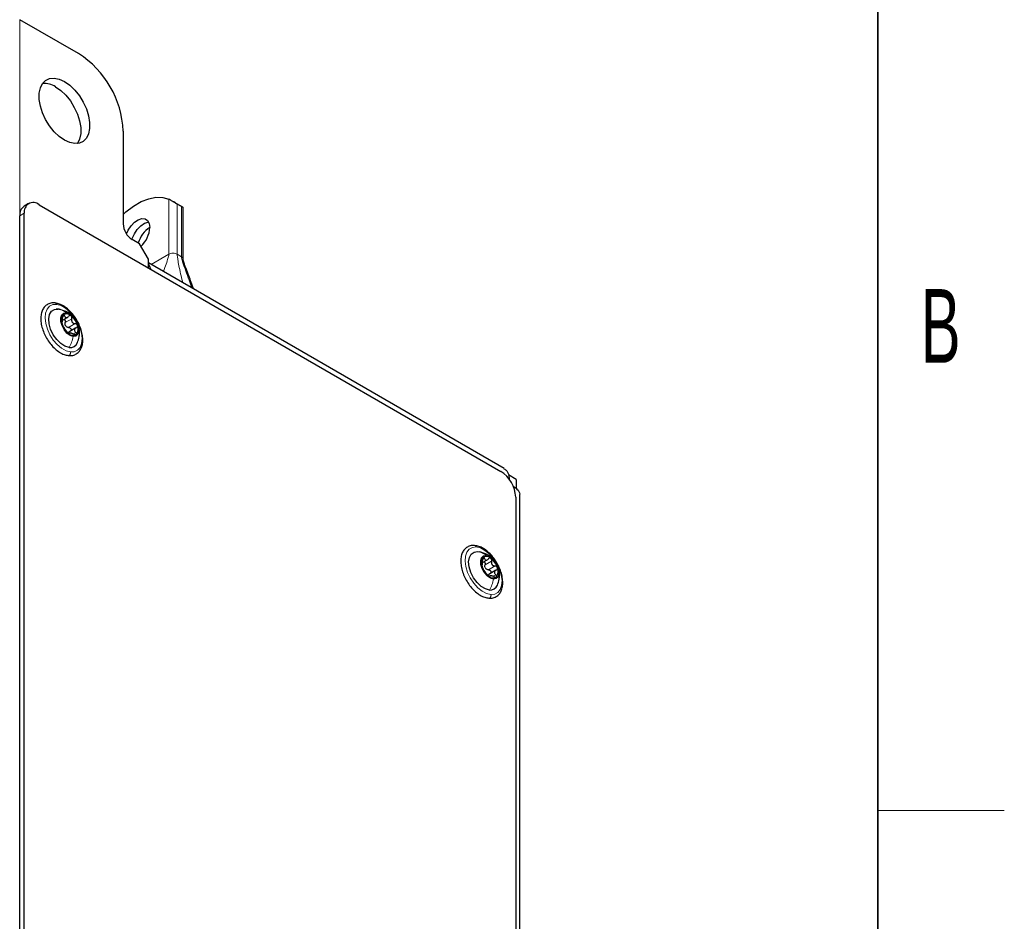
# Model space of a CAD drawing. Header units: millimetres. Extents: x 5 to 418, y 2 to 292.
# Tile 28 of 29: x 367 to 414, y 187 to 230. Entities that reach past the tile are written whole.
import ezdxf

# ---------------------------------------------------------------- set-up
doc = ezdxf.new("R2010")
doc.units = ezdxf.units.MM
doc.layers.add('SLD-0', color=7, linetype='Continuous')
doc.styles.add('SLDTEXTSTYLE0', font='TXT', dxfattribs={"width": 0.605})

msp = doc.modelspace()

# ---------------------------------------------------------------- linework, layer by layer
at = {"color": 7, "linetype": 'Continuous', "lineweight": 25}
for p, q in [((370.0425, 228.1751), (367.2565, 229.7835)), ((372.1638, 224.5009), (372.1638, 220.0916)), ((374.9961, 220.8877), (374.4678, 221.1927)), ((367.6758, 221.0552), (367.4636, 220.9328)), ((368.1757, 221.0057), (390.096, 208.3514)), ((374.9286, 220.9194), (374.7306, 221.0337)), ((375.0106, 218.4236), (375.0106, 220.8795)), ((367.2565, 136.2079), (367.2565, 220.4749)), ((367.4686, 136.3304), (367.4686, 220.5974)), ((372.9416, 219.1526), (372.5881, 219.3567)), ((373.3659, 218.4178), (372.9416, 219.1526)), ((373.3659, 218.0095), (373.3659, 218.4178)), ((390.251, 208.4905), (373.3659, 218.2381)), ((369.1282, 216.0443), (368.9885, 216.0548)), ((369.2192, 216.0126), (369.1282, 216.0443)), ((369.2902, 215.5262), (369.5443, 215.6728)), ((369.9243, 215.1543), (369.5801, 214.9556)), ((369.6614, 214.922), (369.5939, 214.883)), ((390.8173, 207.9678), (390.4531, 208.178)), ((390.8173, 207.9678), (390.8173, 207.5415)), ((390.8032, 207.1266), (390.8032, 172.097)), ((391.0011, 171.5869), (391.0011, 207.1915)), ((388.9958, 204.5431), (389.0979, 204.5246)), ((389.2293, 204.0216), (389.4476, 204.1477)), ((389.8663, 203.6559), (389.5221, 203.4572)), ((389.5872, 203.3946), (389.5401, 203.3674))]:
    msp.add_line(p, q, dxfattribs=at)
at = {"color": 7, "linetype": 'Continuous', "lineweight": 18}
for p, q in [((367.2565, 126.8993), (367.2565, 229.7835)), ((374.3346, 221.2627), (374.3346, 218.6522)), ((374.7306, 218.6522), (374.7306, 221.0337)), ((374.9286, 220.9194), (374.9286, 218.5379)), ((367.4686, 220.5974), (367.2565, 220.4749)), ((373.4917, 218.1655), (374.3346, 218.6522)), ((374.7306, 218.6522), (374.9286, 218.5379)), ((374.9286, 218.5379), (374.9832, 218.4933)), ((369.2914, 215.6757), (369.3872, 215.731)), ((369.4159, 215.4154), (369.727, 215.595)), ((369.2563, 215.4295), (369.2624, 215.433)), ((369.574, 215.1798), (369.8851, 215.3594)), ((369.6201, 214.8796), (369.63, 214.8853)), ((369.7878, 214.8754), (369.9129, 214.9476)), ((389.2271, 204.1631), (389.32, 204.2168)), ((389.347, 203.9134), (389.6582, 204.093)), ((389.5087, 203.681), (389.8198, 203.8606)), ((389.56, 203.3577), (389.5802, 203.3694)), ((389.7277, 203.3694), (389.8574, 203.4443))]:
    msp.add_line(p, q, dxfattribs=at)
at = {"color": 7, "linetype": 'Continuous', "lineweight": 25, "flags": 128}
for points in [[(369.1279, 226.9581), (369.3778, 226.8441), (369.6277, 226.6695), (369.8667, 226.4419), (370.0844, 226.1711), (370.2711, 225.8691), (370.4189, 225.5491), (370.5211, 225.225), (370.5733, 224.911), (370.5733, 224.6208), (370.5211, 224.3671), (370.4189, 224.161), (370.2711, 224.0115), (370.0844, 223.9251), (369.8667, 223.9056), (369.6277, 223.9539), (369.3778, 224.0679), (369.1279, 224.2425), (368.8889, 224.4701), (368.6713, 224.7409), (368.4845, 225.0429), (368.3368, 225.3629), (368.2346, 225.687), (368.1823, 226.0011), (368.1823, 226.2912), (368.2346, 226.5449), (368.3368, 226.751), (368.4845, 226.9005), (368.6713, 226.9869), (368.8889, 227.0064), (369.1279, 226.9581)], [(368.9536, 226.5992), (369.2035, 226.4246), (369.4425, 226.1969), (369.6601, 225.9262), (369.8469, 225.6242), (369.9946, 225.3042), (370.0968, 224.9801), (370.1491, 224.666), (370.1491, 224.3758), (370.0968, 224.1222), (369.9946, 223.916), (369.9887, 223.9078)], [(372.1638, 220.5473), (372.2947, 220.6649), (372.6537, 220.9395), (373.0174, 221.1495), (373.3765, 221.2895), (373.7215, 221.3558), (374.0437, 221.3468), (374.3346, 221.2627)], [(372.3189, 219.6233), (372.4002, 219.7983), (372.5386, 220.0057), (372.7034, 220.1756), (372.88, 220.2928), (373.0526, 220.3469), (373.2059, 220.3332), (373.3263, 220.2529), (373.4032, 220.113), (373.4295, 219.9261)], [(372.5836, 219.3594), (372.5967, 219.4008), (372.6964, 219.6273), (372.8349, 219.8347), (372.9997, 220.0045), (373.1762, 220.1217), (373.3488, 220.1759), (373.3767, 220.1784)], [(372.585, 219.3586), (372.5981, 219.4), (372.6979, 219.6265), (372.8363, 219.8339), (373.0011, 220.0037), (373.1776, 220.1209), (373.3503, 220.1751), (373.3771, 220.1775)], [(373.4772, 217.9452), (373.432, 218.0769), (373.3659, 218.1901)], [(369.5966, 214.2334), (369.4009, 214.2922), (369.1999, 214.4198), (369.0099, 214.6061), (368.8462, 214.8358), (368.7222, 215.0905), (368.6478, 215.3494), (368.6292, 215.5915), (368.6677, 215.7974), (368.7604, 215.9502), (368.8996, 216.0376), (369.0742, 216.0526)], [(369.7933, 214.7542), (369.6451, 214.8043), (369.4955, 214.916), (369.3623, 215.0758), (369.2617, 215.2643), (369.2058, 215.4589), (369.2014, 215.6361), (369.2489, 215.7744), (369.3427, 215.8573), (369.4715, 215.8748)], [(369.4715, 215.8748), (369.6196, 215.8246), (369.7693, 215.7129), (369.9025, 215.5532), (370.0031, 215.3646), (370.0589, 215.17), (370.0634, 214.9929), (370.0158, 214.8545), (369.922, 214.7716), (369.7933, 214.7542)], [(389.5558, 202.7202), (389.3615, 202.7717), (389.1603, 202.8928), (388.9684, 203.0738), (388.8015, 203.2999), (388.6729, 203.553), (388.5932, 203.8124), (388.5689, 204.0572), (388.6017, 204.2675), (388.6892, 204.4263), (388.8243, 204.5207), (388.9958, 204.5431)], [(389.7452, 203.2417), (389.598, 203.2864), (389.4478, 203.3934), (389.3126, 203.5499), (389.2088, 203.7369), (389.1489, 203.9319), (389.1402, 204.1113), (389.1836, 204.2536), (389.2739, 204.3416), (389.4003, 204.3646)], [(389.4003, 204.3646), (389.5475, 204.3198), (389.6978, 204.2128), (389.833, 204.0563), (389.9368, 203.8693), (389.9966, 203.6743), (390.0054, 203.4949), (389.962, 203.3526), (389.8716, 203.2647), (389.7452, 203.2417)]]:
    msp.add_lwpolyline(points, dxfattribs=at)
at = {"color": 7, "linetype": 'Continuous', "lineweight": 18, "flags": 128}
for points in [[(369.6593, 214.0151), (369.4549, 214.071), (369.2436, 214.1891), (369.0375, 214.3627), (368.8488, 214.5816), (368.6884, 214.8331), (368.5656, 215.1027), (368.4875, 215.3746), (368.4587, 215.633), (368.4808, 215.863), (368.5526, 216.0511), (368.6699, 216.1865), (368.8259, 216.2612), (369.0115, 216.2709)], [(369.0115, 216.2709), (369.2159, 216.2151), (369.4272, 216.0969), (369.6332, 215.9234), (369.8219, 215.7045), (369.9824, 215.4529), (370.1052, 215.1833), (370.1833, 214.9115), (370.2121, 214.653), (370.19, 214.423), (370.1181, 214.2349), (370.0009, 214.0996), (369.8449, 214.0249), (369.6593, 214.0151)], [(389.6229, 202.5015), (389.4202, 202.5496), (389.209, 202.6607), (389.0017, 202.8281), (388.8104, 203.0423), (388.6461, 203.2907), (388.5184, 203.5589), (388.4347, 203.8314), (388.3999, 204.0922), (388.416, 204.3263), (388.482, 204.52), (388.5942, 204.6621), (388.7461, 204.7443), (388.9287, 204.7618)], [(388.9287, 204.7618), (389.1314, 204.7137), (389.3426, 204.6027), (389.5499, 204.4352), (389.7412, 204.2211), (389.9055, 203.9726), (390.0333, 203.7044), (390.1169, 203.432), (390.1517, 203.1711), (390.1356, 202.937), (390.0696, 202.7433), (389.9574, 202.6012), (389.8056, 202.519), (389.6229, 202.5015)]]:
    msp.add_lwpolyline(points, dxfattribs=at)
at = {"color": 7, "linetype": 'Continuous', "lineweight": 25}
for centre, radius, start, end in [((367.591, 224.3103), 4.5768, 2.3869, 57.61312), ((368.4054, 225.7529), 1.0084, 57.07017, 93.56823), ((367.7329, 220.5351), 0.4802, 124.10758, 187.20475), ((367.8997, 220.6673), 0.4367, 50.79695, 189.21412), ((373.0849, 220.1335), 0.9221, 182.60584, 237.39454), ((374.1413, 218.825), 1.3112, 122.87855, 163.94987), ((372.1154, 219.9932), 1.3158, 312.96689, 357.07577), ((369.6447, 215.5196), 0.4132, 141.41318, 203.02656), ((369.479, 215.5302), 0.293, 44.03568, 122.48046), ((369.1281, 215.0212), 0.9073, 15.97777, 51.75891), ((370.1367, 215.6077), 0.9073, 195.9777, 231.75911), ((369.7124, 215.4411), 0.3332, 208.16545, 219.57539), ((369.62, 215.1093), 0.4132, 321.41286, 23.02689), ((369.7857, 215.0987), 0.293, 224.03556, 302.48056), ((369.6533, 214.5926), 0.3636, 261.03965, 339.49853), ((389.2679, 207.0568), 1.5368, 2.60587, 57.39422), ((389.42, 204.0307), 0.282, 45.16477, 125.75361), ((389.6041, 204.0057), 0.4315, 143.96158, 203.74757), ((390.0712, 204.093), 0.9006, 196.84707, 232.80974), ((389.0745, 203.5132), 0.9006, 16.84586, 52.81094), ((389.6411, 203.9425), 0.3307, 209.09279, 220.56098), ((389.7256, 203.5755), 0.282, 225.16334, 305.75691), ((389.5415, 203.6005), 0.4314, 323.96132, 23.74766), ((389.5947, 203.0804), 0.3623, 263.82782, 339.3766)]:
    msp.add_arc(centre, radius, start, end, dxfattribs=at)
for points, knots in [([(374.7306, 221.0337), (374.7116, 221.0449), (374.6719, 221.0683), (374.6029, 221.1111), (374.5158, 221.1646), (374.4242, 221.2193), (374.36, 221.2504), (374.3346, 221.2627)], [0, 0, 0, 0, 0.1446543, 0.3017996, 0.5324765, 0.8152586, 1, 1, 1, 1]), ([(374.9957, 220.887), (375.0031, 220.8827), (375.018, 220.874), (374.9836, 220.8884), (374.9633, 220.9), (374.9406, 220.9127), (374.9286, 220.9194)], [0, 0, 0, 0, 0.1562064, 0.3142382, 0.6387167, 1, 1, 1, 1]), ([(375.5025, 217.0047), (375.4956, 217.025), (375.416, 217.2599), (375.2837, 217.6154), (375.1348, 218.0187), (375.0575, 218.2386), (375.0244, 218.3471), (375.0142, 218.392), (375.011, 218.4118), (375.0107, 218.4203), (375.0105, 218.4241)], [0, 0, 0, 0, 0.0427327, 0.4949837, 0.7568605, 0.9005292, 0.9600138, 0.9830558, 0.9923658, 1, 1, 1, 1]), ([(368.9407, 216.3411), (368.9029, 216.3438), (368.7998, 216.3513), (368.6341, 216.3154), (368.4704, 216.2121), (368.3507, 216.0585), (368.2761, 215.8656), (368.2465, 215.6394), (368.2628, 215.388), (368.3237, 215.1229), (368.426, 214.8566), (368.5645, 214.601), (368.7332, 214.3671), (368.9252, 214.1645), (369.1339, 214.0041), (369.3458, 213.8901), (369.4931, 213.8605), (369.5604, 213.847)], [0, 0, 0, 0, 0.0324637, 0.0885125, 0.1418176, 0.1952721, 0.252626, 0.3171752, 0.3893854, 0.467586, 0.5496098, 0.6332524, 0.7162177, 0.7962847, 0.871694, 0.9414472, 1, 1, 1, 1]), ([(369.5604, 213.847), (369.5982, 213.8442), (369.7013, 213.8368), (369.8669, 213.8727), (370.0307, 213.9759), (370.1503, 214.1296), (370.225, 214.3224), (370.2546, 214.5486), (370.2383, 214.8001), (370.1773, 215.0652), (370.0751, 215.3314), (369.9366, 215.5871), (369.7679, 215.8209), (369.5758, 216.0236), (369.3672, 216.184), (369.1553, 216.2979), (369.0079, 216.3276), (368.9407, 216.3411)], [0, 0, 0, 0, 0.0324639, 0.088513, 0.1418181, 0.1952726, 0.2526264, 0.3171756, 0.3893857, 0.4675863, 0.54961, 0.6332525, 0.7162177, 0.7962847, 0.871694, 0.9414472, 1, 1, 1, 1]), ([(369.7831, 215.6935), (369.7559, 215.7233), (369.6788, 215.8083), (369.5195, 215.9228), (369.3727, 215.9642), (369.2979, 215.9853)], [0, 0, 0, 0, 0.2100826, 0.5978669, 1, 1, 1, 1]), ([(369.2624, 215.433), (369.2677, 215.4358), (369.2788, 215.4416), (369.2817, 215.4643), (369.2871, 215.4901), (369.2902, 215.5245), (369.294, 215.5772), (369.2926, 215.6185), (369.2916, 215.6465)], [0, 0, 0, 0, 0.0758405, 0.1606052, 0.2840328, 0.442283, 0.6223895, 1, 1, 1, 1]), ([(369.3217, 215.7773), (369.3161, 215.7703), (369.3034, 215.7545), (369.2951, 215.722), (369.2902, 215.6854), (369.2911, 215.6596), (369.2916, 215.6465)], [0, 0, 0, 0, 0.1935987, 0.4383894, 0.7147271, 1, 1, 1, 1]), ([(369.3872, 215.731), (369.3836, 215.7408), (369.3773, 215.7585), (369.3618, 215.7791), (369.3396, 215.7887), (369.3277, 215.7811), (369.3217, 215.7773)], [0, 0, 0, 0, 0.3235197, 0.5856289, 0.7917539, 1, 1, 1, 1]), ([(369.3564, 215.5644), (369.364, 215.5615), (369.3829, 215.5545), (369.4044, 215.528), (369.4191, 215.4932), (369.4238, 215.4538), (369.4185, 215.4282), (369.4159, 215.4154)], [0, 0, 0, 0, 0.1370561, 0.3391487, 0.5564255, 0.7786347, 1, 1, 1, 1]), ([(369.3872, 215.731), (369.3947, 215.71), (369.4055, 215.68), (369.4358, 215.652), (369.4632, 215.6423), (369.4931, 215.6456), (369.5345, 215.6639), (369.5581, 215.6904), (369.5745, 215.7088)], [0, 0, 0, 0, 0.2571877, 0.3685449, 0.4750337, 0.5883631, 0.7148265, 1, 1, 1, 1]), ([(369.6897, 215.7338), (369.68, 215.7394), (369.6612, 215.7504), (369.6276, 215.7489), (369.5972, 215.7345), (369.5822, 215.7176), (369.5745, 215.7088)], [0, 0, 0, 0, 0.2500619, 0.4889826, 0.7352175, 1, 1, 1, 1]), ([(369.727, 215.595), (369.7296, 215.6078), (369.735, 215.6334), (369.7301, 215.6723), (369.7163, 215.7083), (369.6984, 215.7255), (369.6897, 215.7338)], [0, 0, 0, 0, 0.2556148, 0.5135321, 0.7650184, 1, 1, 1, 1]), ([(369.727, 215.595), (369.7217, 215.5676), (369.7137, 215.5262), (369.7253, 215.4712), (369.7434, 215.4331), (369.7715, 215.4019), (369.8174, 215.3708), (369.8582, 215.3639), (369.8851, 215.3594)], [0, 0, 0, 0, 0.2508835, 0.3778743, 0.504117, 0.6300144, 0.7553914, 1, 1, 1, 1]), ([(369.2624, 215.433), (369.2602, 215.4323), (369.253, 215.43), (369.2545, 215.4111), (369.2561, 215.3886), (369.2614, 215.3691), (369.2644, 215.358)], [0, 0, 0, 0, 0.0830219, 0.2620773, 0.5752107, 1, 1, 1, 1]), ([(369.2644, 215.358), (369.2683, 215.3456), (369.276, 215.3212), (369.2904, 215.2875), (369.3046, 215.2585), (369.3149, 215.2419), (369.3194, 215.2348)], [0, 0, 0, 0, 0.28638908, 0.56797075, 0.81226222, 1, 1, 1, 1]), ([(369.4775, 214.9991), (369.4646, 215.0175), (369.4441, 215.0467), (369.415, 215.087), (369.3918, 215.1206), (369.37, 215.1539), (369.3463, 215.1922), (369.3295, 215.2187), (369.3194, 215.2348)], [0, 0, 0, 0, 0.2371282, 0.3779295, 0.5247735, 0.6683277, 0.7990293, 1, 1, 1, 1]), ([(369.4187, 215.2838), (369.4128, 215.3057), (369.4011, 215.3493), (369.4109, 215.3934), (369.4159, 215.4154)], [0, 0, 0, 0, 0.5006269, 1, 1, 1, 1]), ([(369.574, 215.1798), (369.5524, 215.1828), (369.5086, 215.1888), (369.4734, 215.2154), (369.4556, 215.2289)], [0, 0, 0, 0, 0.4953381, 1, 1, 1, 1]), ([(369.574, 215.1798), (369.5866, 215.1779), (369.6119, 215.174), (369.6462, 215.1548), (369.6738, 215.1272), (369.6912, 215.0929), (369.6948, 215.0566), (369.6864, 215.0253), (369.673, 215.0117), (369.6677, 215.0062)], [0, 0, 0, 0, 0.1536712, 0.3104406, 0.4692127, 0.6236026, 0.7692599, 0.9072082, 1, 1, 1, 1]), ([(369.9421, 215.1611), (369.9201, 215.1508), (369.8878, 215.1355), (369.8595, 215.0987), (369.8486, 215.0675), (369.8506, 215.0344), (369.8684, 214.9904), (369.8947, 214.9651), (369.9129, 214.9476)], [0, 0, 0, 0, 0.2586241, 0.3792139, 0.4941611, 0.6094637, 0.7312535, 1, 1, 1, 1]), ([(370.0003, 215.271), (369.9955, 215.2828), (369.9857, 215.3069), (369.9573, 215.3343), (369.9231, 215.3536), (369.8977, 215.3575), (369.8851, 215.3594)], [0, 0, 0, 0, 0.2476188, 0.5016496, 0.753629, 1, 1, 1, 1]), ([(369.9421, 215.1611), (369.9525, 215.166), (369.9731, 215.1755), (369.9955, 215.2021), (370.0067, 215.2359), (370.0025, 215.259), (370.0003, 215.271)], [0, 0, 0, 0, 0.24911668, 0.49157223, 0.73845464, 1, 1, 1, 1]), ([(369.9923, 214.4616), (370.0246, 214.5521), (370.0784, 214.7027), (370.0932, 214.9327), (370.0872, 215.0927), (370.0553, 215.1814), (370.0475, 215.2032)], [0, 0, 0, 0, 0.3773395, 0.6283949, 0.9085006, 1, 1, 1, 1]), ([(369.4775, 214.9991), (369.4834, 214.9908), (369.4963, 214.9726), (369.5195, 214.9459), (369.5456, 214.9188), (369.5654, 214.9029), (369.5751, 214.8951)], [0, 0, 0, 0, 0.2128095, 0.4674651, 0.7409111, 1, 1, 1, 1]), ([(369.5466, 214.9118), (369.5563, 214.9274), (369.5705, 214.9507), (369.5947, 214.9622), (369.6026, 214.9659)], [0, 0, 0, 0, 0.6734597, 1, 1, 1, 1]), ([(369.5751, 214.8951), (369.5835, 214.8895), (369.5974, 214.8801), (369.6147, 214.8709), (369.6316, 214.8731), (369.6306, 214.8812), (369.63, 214.8853)], [0, 0, 0, 0, 0.4242782, 0.704394, 0.8505474, 1, 1, 1, 1]), ([(369.8173, 214.8632), (369.7922, 214.8746), (369.7557, 214.8911), (369.7072, 214.9048), (369.6765, 214.911), (369.654, 214.9122), (369.6308, 214.9088), (369.6303, 214.8941), (369.63, 214.8853)], [0, 0, 0, 0, 0.38720303, 0.56314537, 0.71146846, 0.82163333, 0.89404925, 1, 1, 1, 1]), ([(369.8173, 214.8632), (369.8292, 214.8578), (369.8521, 214.8473), (369.8868, 214.8395), (369.919, 214.8379), (369.9356, 214.8474), (369.943, 214.8516)], [0, 0, 0, 0, 0.2947596, 0.57141, 0.8093663, 1, 1, 1, 1]), ([(369.943, 214.8516), (369.9476, 214.8577), (369.9572, 214.8708), (369.9523, 214.8982), (369.9374, 214.9244), (369.9215, 214.9395), (369.9129, 214.9476)], [0, 0, 0, 0, 0.19613594, 0.41785009, 0.68739121, 1, 1, 1, 1]), ([(390.2418, 208.4758), (390.2908, 208.446), (390.4242, 208.365), (390.485, 208.155), (390.4866, 208.0143), (390.4871, 207.9697)], [0, 0, 0, 0, 0.2833683, 0.7724668, 1, 1, 1, 1]), ([(390.6726, 207.6462), (390.7382, 207.6052), (390.8791, 207.5173), (391.0091, 207.3351), (390.9884, 207.2187), (390.9836, 207.1921)], [0, 0, 0, 0, 0.4023332, 0.8632323, 1, 1, 1, 1]), ([(388.8533, 204.8325), (388.8157, 204.8337), (388.7133, 204.837), (388.5506, 204.7936), (388.3925, 204.6831), (388.2788, 204.5239), (388.2101, 204.3264), (388.1865, 204.0963), (388.2087, 203.8424), (388.2753, 203.5764), (388.3826, 203.3109), (388.5254, 203.0575), (388.6976, 202.8272), (388.8922, 202.6294), (389.1025, 202.475), (389.3152, 202.3678), (389.4618, 202.3438), (389.5286, 202.3329)], [0, 0, 0, 0, 0.0322421, 0.0877099, 0.1408019, 0.1945142, 0.2526765, 0.318263, 0.391383, 0.4702034, 0.5525668, 0.6362514, 0.7189607, 0.7985031, 0.8732073, 0.9421959, 1, 1, 1, 1]), ([(389.5286, 202.3329), (389.5662, 202.3317), (389.6686, 202.3284), (389.8313, 202.3718), (389.9894, 202.4822), (390.1031, 202.6414), (390.1718, 202.839), (390.1954, 203.069), (390.1732, 203.3229), (390.1066, 203.5889), (389.9993, 203.8544), (389.8565, 204.1078), (389.6843, 204.3381), (389.4897, 204.536), (389.2794, 204.6904), (389.0667, 204.7975), (388.9201, 204.8215), (388.8533, 204.8325)], [0, 0, 0, 0, 0.0322413, 0.0877098, 0.1408028, 0.1945138, 0.252676, 0.3182642, 0.3913825, 0.4702029, 0.5525678, 0.6362509, 0.718962, 0.7985033, 0.8732085, 0.9421963, 1, 1, 1, 1]), ([(389.7206, 204.1866), (389.6915, 204.2178), (389.6152, 204.2995), (389.4122, 204.4378), (389.2187, 204.4912), (389.0921, 204.5262)], [0, 0, 0, 0, 0.1765325, 0.4613866, 1, 1, 1, 1]), ([(389.2045, 203.9095), (389.2024, 203.9084), (389.1956, 203.9049), (389.198, 203.8861), (389.2001, 203.8628), (389.2059, 203.8432), (389.2092, 203.832)], [0, 0, 0, 0, 0.0811746, 0.2647088, 0.5789956, 1, 1, 1, 1]), ([(389.2045, 203.9095), (389.2093, 203.913), (389.2197, 203.9205), (389.2218, 203.9434), (389.2263, 203.97), (389.2287, 204.0048), (389.2314, 204.0579), (389.2293, 204.0992), (389.2279, 204.1272)], [0, 0, 0, 0, 0.0765195, 0.1631898, 0.2879651, 0.44661, 0.6261189, 1, 1, 1, 1]), ([(389.2092, 203.832), (389.2133, 203.8197), (389.2214, 203.7954), (389.2363, 203.7621), (389.2506, 203.7338), (389.261, 203.7177), (389.2655, 203.7108)], [0, 0, 0, 0, 0.2900245, 0.572747, 0.8157018, 1, 1, 1, 1]), ([(389.2552, 204.2596), (389.2498, 204.2523), (389.2377, 204.2358), (389.2301, 204.2029), (389.2259, 204.1661), (389.2272, 204.1402), (389.2279, 204.1272)], [0, 0, 0, 0, 0.1946855, 0.4404951, 0.7165346, 1, 1, 1, 1]), ([(389.32, 204.2168), (389.3164, 204.2263), (389.3099, 204.2436), (389.2945, 204.2635), (389.2722, 204.2718), (389.2609, 204.2637), (389.2552, 204.2596)], [0, 0, 0, 0, 0.3241785, 0.5841975, 0.7882331, 1, 1, 1, 1]), ([(389.2919, 204.0578), (389.2973, 204.0559), (389.3138, 204.05), (389.3338, 204.0254), (389.349, 203.9912), (389.3543, 203.952), (389.3494, 203.9262), (389.347, 203.9134)], [0, 0, 0, 0, 0.1003145, 0.3095389, 0.535591, 0.7678383, 1, 1, 1, 1]), ([(389.32, 204.2168), (389.3276, 204.1963), (389.3386, 204.167), (389.369, 204.1402), (389.3962, 204.1317), (389.4257, 204.1362), (389.4663, 204.156), (389.4892, 204.1832), (389.5051, 204.2021)], [0, 0, 0, 0, 0.2549819, 0.3647357, 0.4701213, 0.5834588, 0.7109771, 1, 1, 1, 1]), ([(389.3521, 203.7817), (389.3459, 203.8034), (389.3335, 203.8469), (389.3425, 203.8912), (389.347, 203.9134)], [0, 0, 0, 0, 0.5000387, 1, 1, 1, 1]), ([(389.6188, 204.2307), (389.6092, 204.236), (389.5903, 204.2464), (389.5569, 204.2438), (389.5271, 204.2283), (389.5126, 204.211), (389.5051, 204.2021)], [0, 0, 0, 0, 0.2480619, 0.4860681, 0.7331659, 1, 1, 1, 1]), ([(389.6582, 204.093), (389.6606, 204.1058), (389.6654, 204.1315), (389.66, 204.1702), (389.6457, 204.2059), (389.6276, 204.2226), (389.6188, 204.2307)], [0, 0, 0, 0, 0.25711703, 0.51569107, 0.76665636, 1, 1, 1, 1]), ([(389.6582, 204.093), (389.6533, 204.0654), (389.6461, 204.0238), (389.6586, 203.9689), (389.6773, 203.9312), (389.7059, 203.9006), (389.7522, 203.8705), (389.7929, 203.8646), (389.8198, 203.8606)], [0, 0, 0, 0, 0.25189745, 0.37911553, 0.50535526, 0.63106445, 0.75612615, 1, 1, 1, 1]), ([(389.9364, 203.7742), (389.9313, 203.7861), (389.9211, 203.81), (389.8922, 203.837), (389.8578, 203.8556), (389.8324, 203.859), (389.8198, 203.8606)], [0, 0, 0, 0, 0.2490136, 0.5033115, 0.7546313, 1, 1, 1, 1]), ([(389.4272, 203.4785), (389.4138, 203.4969), (389.3925, 203.5263), (389.3625, 203.5664), (389.3388, 203.5997), (389.3165, 203.6324), (389.2926, 203.6697), (389.2757, 203.6954), (389.2655, 203.7108)], [0, 0, 0, 0, 0.2417412, 0.3838854, 0.5312298, 0.6742908, 0.8036481, 1, 1, 1, 1]), ([(389.5087, 203.681), (389.4871, 203.6835), (389.4434, 203.6885), (389.4078, 203.7144), (389.3899, 203.7274)], [0, 0, 0, 0, 0.4952494, 1, 1, 1, 1]), ([(389.4272, 203.4785), (389.4333, 203.4701), (389.4466, 203.4518), (389.4704, 203.4252), (389.497, 203.3985), (389.517, 203.383), (389.5267, 203.3755)], [0, 0, 0, 0, 0.215828, 0.4715823, 0.7440214, 1, 1, 1, 1]), ([(389.4875, 203.4097), (389.4971, 203.4253), (389.5171, 203.4578), (389.5517, 203.4739), (389.5697, 203.4824)], [0, 0, 0, 0, 0.4798471, 1, 1, 1, 1]), ([(389.5087, 203.681), (389.5212, 203.6794), (389.5466, 203.676), (389.5811, 203.6575), (389.6092, 203.6304), (389.6272, 203.5962), (389.6317, 203.5596), (389.6232, 203.5261), (389.6086, 203.5105), (389.6019, 203.5033)], [0, 0, 0, 0, 0.1488691, 0.300979, 0.4555723, 0.6065971, 0.7496094, 0.8850948, 1, 1, 1, 1]), ([(389.5267, 203.3755), (389.5351, 203.3702), (389.5488, 203.3615), (389.5665, 203.3527), (389.5827, 203.3568), (389.5811, 203.365), (389.5802, 203.3694)], [0, 0, 0, 0, 0.4202475, 0.6941942, 0.8388108, 1, 1, 1, 1]), ([(389.7654, 203.3547), (389.7401, 203.3656), (389.7035, 203.3814), (389.655, 203.3939), (389.6245, 203.399), (389.6021, 203.3994), (389.5792, 203.3939), (389.5798, 203.3787), (389.5802, 203.3694)], [0, 0, 0, 0, 0.38636955, 0.56099114, 0.70751249, 0.81583728, 0.88741106, 1, 1, 1, 1]), ([(389.7654, 203.3547), (389.7773, 203.3495), (389.8003, 203.3395), (389.8349, 203.3325), (389.867, 203.3319), (389.8832, 203.3421), (389.8904, 203.3467)], [0, 0, 0, 0, 0.2954775, 0.5716997, 0.808806, 1, 1, 1, 1]), ([(389.8809, 203.662), (389.8592, 203.6509), (389.8273, 203.6347), (389.8001, 203.5967), (389.79, 203.5648), (389.793, 203.5312), (389.8118, 203.4869), (389.8388, 203.4617), (389.8574, 203.4443)], [0, 0, 0, 0, 0.2562526, 0.3765282, 0.4918732, 0.6080751, 0.7307411, 1, 1, 1, 1]), ([(389.8904, 203.3467), (389.8947, 203.3531), (389.9039, 203.3669), (389.8981, 203.3946), (389.8826, 203.4211), (389.8662, 203.4362), (389.8574, 203.4443)], [0, 0, 0, 0, 0.19615688, 0.41959219, 0.68937122, 1, 1, 1, 1]), ([(389.8809, 203.662), (389.8911, 203.6671), (389.9115, 203.6773), (389.9331, 203.7047), (389.9435, 203.7389), (389.9388, 203.7622), (389.9364, 203.7742)], [0, 0, 0, 0, 0.2476639, 0.4898835, 0.7376056, 1, 1, 1, 1]), ([(389.9327, 202.9504), (389.9656, 203.0428), (390.0212, 203.1992), (390.0337, 203.4387), (390.0251, 203.6027), (389.9914, 203.6902), (389.9844, 203.7082)], [0, 0, 0, 0, 0.37681438, 0.63785633, 0.9253048, 1, 1, 1, 1])]:
    msp.add_open_spline(points, degree=3, knots=knots, dxfattribs=at)
at = {"color": 7, "linetype": 'Continuous', "lineweight": 18}
for points, knots in [([(374.0699, 217.8317), (374.0959, 217.8969), (374.1634, 218.0665), (374.2489, 218.306), (374.3082, 218.5009), (374.3312, 218.6041), (374.3336, 218.6379), (374.3346, 218.6522)], [0, 0, 0, 0, 0.2434636, 0.6338633, 0.8823813, 0.9504074, 1, 1, 1, 1]), ([(374.3346, 218.6522), (374.3645, 218.6655), (374.4273, 218.6937), (374.5326, 218.7026), (374.638, 218.6937), (374.7008, 218.6655), (374.7306, 218.6522)], [0, 0, 0, 0, 0.2372189, 0.4999982, 0.7627811, 1, 1, 1, 1]), ([(374.9982, 217.2958), (374.9694, 217.4079), (374.9079, 217.6475), (374.834, 217.9968), (374.775, 218.303), (374.7441, 218.5003), (374.7324, 218.6041), (374.7311, 218.6379), (374.7306, 218.6522)], [0, 0, 0, 0, 0.2508491, 0.5360599, 0.7738034, 0.9266793, 0.9689908, 1, 1, 1, 1]), ([(374.9286, 218.5379), (374.9293, 218.5271), (374.931, 218.5018), (374.94, 218.4591), (374.9613, 218.3731), (375.0248, 218.1702), (375.1406, 217.8428), (375.2869, 217.4434), (375.3838, 217.1732), (375.429, 217.0471)], [0, 0, 0, 0, 0.02057242, 0.04830107, 0.08290718, 0.18954201, 0.45296243, 0.74485787, 1, 1, 1, 1]), ([(374.9832, 218.4933), (374.9946, 218.4782), (375.0104, 218.4572), (375.008, 218.4319), (375.0074, 218.4248)], [0, 0, 0, 0, 0.7173013, 1, 1, 1, 1]), ([(369.0115, 216.2709), (369.0063, 216.284), (368.9966, 216.3089), (368.9696, 216.3351), (368.9487, 216.338), (368.9404, 216.3392)], [0, 0, 0, 0, 0.4034566, 0.7643191, 1, 1, 1, 1]), ([(369.1267, 216.0381), (369.1799, 216.0269), (369.3071, 216.0001), (369.411, 215.9208), (369.4715, 215.8748)], [0, 0, 0, 0, 0.4185265, 1, 1, 1, 1]), ([(369.5966, 214.2334), (369.6407, 214.3144), (369.7303, 214.4788), (369.7721, 214.6614), (369.7933, 214.7542)], [0, 0, 0, 0, 0.4920518, 1, 1, 1, 1]), ([(369.6593, 214.0151), (369.6621, 214), (369.6678, 213.9694), (369.6588, 213.9236), (369.6387, 213.8835), (369.6087, 213.8562), (369.5793, 213.8437), (369.5641, 213.8479), (369.5607, 213.8489)], [0, 0, 0, 0, 0.2040509, 0.4122411, 0.6110654, 0.7911857, 0.9531947, 1, 1, 1, 1]), ([(388.9287, 204.7618), (388.9232, 204.775), (388.9129, 204.8001), (388.8845, 204.8266), (388.8623, 204.8296), (388.853, 204.8309)], [0, 0, 0, 0, 0.3927038, 0.7456904, 1, 1, 1, 1]), ([(388.9958, 204.5431), (389.0684, 204.5287), (389.2164, 204.4992), (389.3382, 204.41), (389.4003, 204.3646)], [0, 0, 0, 0, 0.4899962, 1, 1, 1, 1]), ([(389.5558, 202.7202), (389.5989, 202.8013), (389.6866, 202.9661), (389.7255, 203.1488), (389.7452, 203.2417)], [0, 0, 0, 0, 0.4916594, 1, 1, 1, 1]), ([(389.6229, 202.5015), (389.626, 202.4863), (389.6323, 202.4558), (389.6241, 202.4099), (389.6045, 202.3695), (389.5745, 202.3423), (389.5459, 202.3299), (389.5314, 202.3338), (389.5288, 202.3345)], [0, 0, 0, 0, 0.2072427, 0.4175331, 0.6177504, 0.7993852, 0.9639199, 1, 1, 1, 1])]:
    msp.add_open_spline(points, degree=3, knots=knots, dxfattribs=at)
at = {"layer": 'SLD-0', "lineweight": 35}
msp.add_line((408, 12), (408, 282.5), dxfattribs=at)
at = {"layer": 'SLD-0', "lineweight": 18}
msp.add_line((408, 192.25), (414, 192.25), dxfattribs=at)

# ---------------------------------------------------------------- texts
at = {"layer": 'SLD-0', "insert": (410.9816, 217.0011), "char_height": 3.5, "attachment_point": 2, "style": 'SLDTEXTSTYLE0'}
msp.add_mtext('B', dxfattribs=at)

doc.saveas('drawing.dxf')
